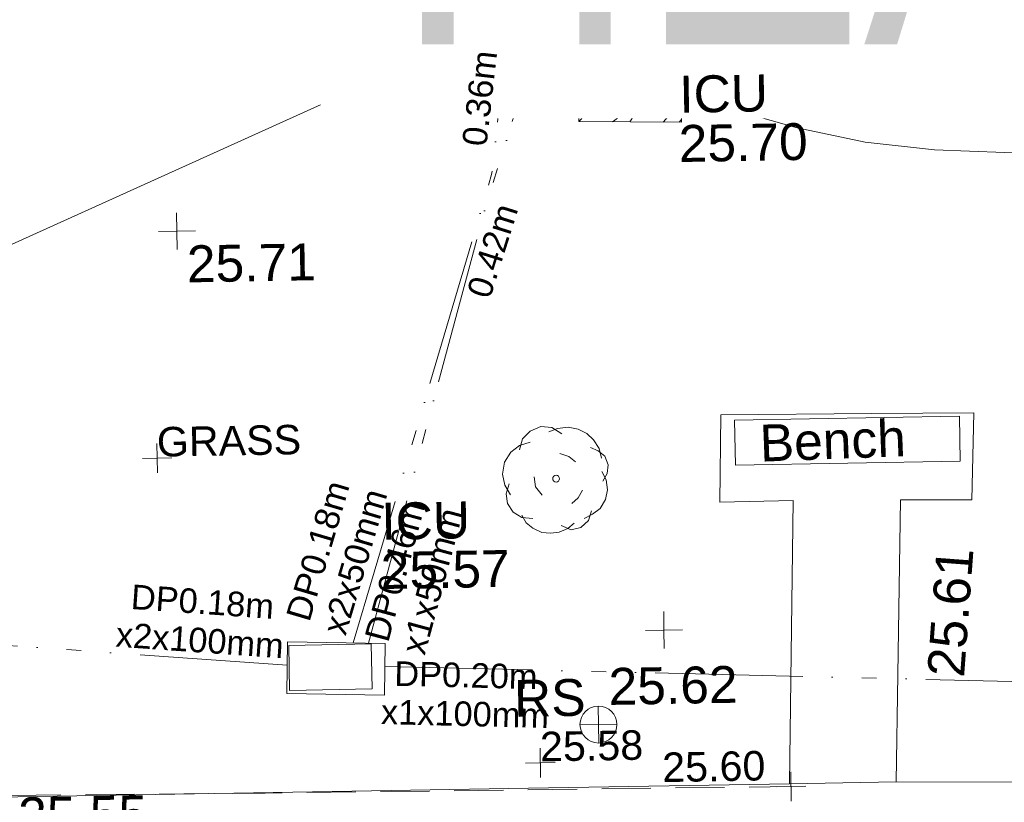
# Model space of a CAD drawing. Header units: millimetres. Extents: x -290717 to 520720, y -103372 to 287762.
# Tile 138 of 256: x -204017 to -194006, y 90864 to 98819. Entities that reach past the tile are written whole.
import ezdxf

# ---------------------------------------------------------------- set-up
doc = ezdxf.new("R2010")
doc.units = ezdxf.units.MM
for name, pattern in [('IMPORT-DASHED _2_', [750, 500, -250]), ('IMPORT-HIDDEN2 _3_', [4762.5, 3175, -1587.5]), ('IMPORT-UG_EIR_QLB2 _2_', [2750, 1500, -300.0000000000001, 0, -300.0000000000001, 150, -300.0000000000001, 0, -200]), ('IMPORT-UG_ELEC_STREET LIGHTING_QLB2 _2_', [2700, 1500, -300.0000000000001, 0, -250, 150, -300.0000000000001, 0, -200])]:
    doc.linetypes.add(name, pattern=pattern)
for name, color, linetype, lineweight, true_color in [('00_TOPO_FOOTPATH', 7, 'Continuous', 9, 0xa50000), ('00_TOPO_FURN_BENCH', 7, 'Continuous', 9, 0x999999), ('00_TOPO_FURN_SIGN', 7, 'Continuous', 9, 0x666666), ('00_TOPO_LEVEL_SPOT', 7, 'Continuous', 9, 0x666666), ('00_TOPO_SERV_IC', 5, 'Continuous', 9, 0x0000ff), ('00_TOPO_TREE', 7, 'Continuous', 9, 0x666666), ('12333-PUM-2D-U-0001-C01 - Rev2_REVIT IMPORT_dwg', 7, 'Continuous', 9, 0x767676), ('CONTOURS_MINOR', 7, 'Continuous', 9, 0x00a5a5), ('PUM-CHAMBER EXTENTS', 6, 'IMPORT-HIDDEN2 _3_', 9, 0xff00ff), ('PUM-EIRCOMM-MH', 6, 'Continuous', 9, 0xff00ff), ('PUM-EIRCOMM-NOTES', 6, 'Continuous', 9, 0xff00ff), ('PUM-EIRCOMM-QLB2', 6, 'IMPORT-UG_EIR_QLB2 _2_', 9, 0xff00ff), ('SPOT_HEIGHTS_LVL', 7, 'Continuous', 9, 0x00a500)]:
    doc.layers.add(name, color=color, linetype=linetype, lineweight=lineweight, true_color=true_color)
for name, color, linetype, lineweight in [('00_TOPO_SURFACE', 7, 'Continuous', 9), ('A_RHA_Text', 7, 'Continuous', 9), ('CHANGE_OF_SURFACE', 7, 'IMPORT-DASHED _2_', 9), ('CHANGE_OF_SURFACE_LVL', 7, 'Continuous', 9), ('Text', 7, 'Continuous', 9), ('TEXT_TXT', 7, 'Continuous', 9)]:
    doc.layers.add(name, color=color, linetype=linetype, lineweight=lineweight)
doc.styles.add('Arial Narrow', font='ARIALN.TTF', dxfattribs={"height": 3000})
doc.styles.add('Arial_1', font='arial.ttf', dxfattribs={"height": 250})
doc.styles.add('Arial_3', font='arial.ttf', dxfattribs={"height": 299.9999999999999})
doc.styles.add('Swis721 Lt BT_2', font='swissl.ttf', dxfattribs={"height": 375})

# ---------------------------------------------------------------- blocks, each defined once
blk = doc.blocks.new('12333-PUM-2D-U-0001-C01 - Rev2_REVIT IMPORT_dwg_MSL_RoadSign_SYM-2077193-Site Location Plan Existing')
at = {"layer": '00_TOPO_FURN_SIGN', "color": 254, "true_color": 0xcccccc}
for p, q in [((-0.2287617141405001, -500.0000000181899), (-0.2287617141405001, 499.9999999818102)), ((-500.2287617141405, 0), (499.7712382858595, 0))]:
    blk.add_line(p, q, dxfattribs=at)
blk.add_circle((-0.2287617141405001, 0), 500.0000000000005, dxfattribs=at)
blk = doc.blocks.new('12333-PUM-2D-U-0001-C01 - Rev2_REVIT IMPORT_dwg_MM-2077200-Site Location Plan Existing')
at = {"layer": '00_TOPO_LEVEL_SPOT', "color": 254, "true_color": 0xcccccc, "flags": 128}
for points in [[(500.0000000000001, 0), (0, 0), (0, 500.0000000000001)], [(0, -500.0000000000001), (0, 0), (-500.0000000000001, 0)]]:
    blk.add_lwpolyline(points, dxfattribs=at)
blk = doc.blocks.new('12333-PUM-2D-U-0001-C01 - Rev2_REVIT IMPORT_dwg_CONIFEROUS_TREE-2077227-Site Location Plan Existing')
at = {"layer": '00_TOPO_TREE', "color": 254, "true_color": 0xcccccc, "flags": 128}
for points in [[(533704703.6948188, 725653326.855114), (533704736.9568478, 725653437.7285435), (533704814.5682484, 725653515.3399442), (533704925.4416779, 725653559.6893159), (533705036.3151075, 725653548.601973), (533705136.1011941, 725653482.0779154)], [(533705003.0530786, 725653504.2526013), (533705091.7518222, 725653537.5146302), (533705202.6252518, 725653548.601973), (533705302.4113383, 725653526.4272871), (533705391.110082, 725653482.0779154), (533705457.6341398, 725653415.5538577), (533705513.0708545, 725653326.855114), (533705535.2455404, 725653227.0690273)], [(533704603.9087324, 725652872.2740529), (533704548.4720175, 725652972.0601394), (533704526.2973316, 725653082.9335691), (533704548.4720175, 725653204.8943415), (533704614.9960752, 725653304.680428), (533704703.6948188, 725653371.2044858), (533704814.5682484, 725653404.4665146)], [(533705424.3721108, 725653337.942457), (533705501.9835116, 725653304.680428), (533705568.5075693, 725653249.2437134), (533705601.7695981, 725653160.5449696), (533705590.6822551, 725653071.846226), (533705546.3328833, 725652994.2348254)], [(533705113.9265081, 725653282.5057422), (533705202.6252518, 725653249.2437134), (533705269.1493095, 725653193.8069985)], [(533704925.4416779, 725652861.1867098), (533704858.9176202, 725652949.8854537), (533704847.8302772, 725653049.6715401)], [(533705535.2455404, 725653094.0209119), (533705579.5949123, 725653005.3221684), (533705590.6822551, 725652905.5360817), (533705568.5075693, 725652805.7499951), (533705513.0708545, 725652717.0512515), (533705435.4594539, 725652661.6145368), (533705346.7607101, 725652617.265165)], [(533704825.6555913, 725652628.3525078), (533704714.7821618, 725652639.4398508), (533704626.0834182, 725652694.8765656), (533704570.6467034, 725652783.5753093), (533704559.5593604, 725652883.3613958), (533704592.8213893, 725652983.1474825)], [(533705335.6733671, 725652905.5360817), (533705291.3239955, 725652827.924681), (533705224.7999377, 725652772.4879663)], [(533705246.9746236, 725652572.9157931), (533705180.4505659, 725652517.4790783), (533705091.7518222, 725652484.2170495), (533705003.0530786, 725652473.1297065), (533704914.354335, 725652484.2170495), (533704825.6555913, 725652528.5664213), (533704759.1315336, 725652584.0031362), (533704714.7821618, 725652661.6145368)], [(533705424.3721108, 725652694.8765656), (533705391.110082, 725652595.090479), (533705313.4986813, 725652528.5664213), (533705213.7125947, 725652506.3917354), (533705113.9265081, 725652550.7411073)]]:
    blk.add_lwpolyline(points, dxfattribs=at)
at = {"layer": '00_TOPO_TREE', "color": 254, "true_color": 0xcccccc}
blk.add_circle((533705069.5771363, 725653027.4968542), 34.20328825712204, dxfattribs=at)
blk = doc.blocks.new('12333-PUM-2D-U-0001-C01 - Rev2_REVIT IMPORT_dwg_MGS62954_T2_Galway_ITM_3d_Rev1-2077680-Site Location Plan Existing')
at = {"layer": '00_TOPO_FOOTPATH', "color": 254, "true_color": 0xcccccc, "flags": 128}
blk.add_lwpolyline([(533696327.3699639, 725649938.7838093), (533699542.3808024, 725649888.3478848), (533704733.7460312, 725649887.9389864), (533707389.4778461, 725649884.6420071), (533707429.1149269, 725651203.4250907), (533707476.0205399, 725652764.0427573), (533706730.0970343, 725652760.1115057), (533706757.1156912, 725653648.1267383), (533708291.4035643, 725653635.3375639), (533709329.0750918, 725653621.7784399), (533709293.368493, 725652738.6535528), (533708568.6945701, 725652752.5132393), (533708510.0384633, 725650977.881843), (533708473.9281951, 725649885.3712926), (533712394.2545562, 725649814.4957187), (533716792.0092957, 725649807.515048), (533721307.2560034, 725649790.5500249), (533726665.9020212, 725649729.0855477)], dxfattribs=at)
at = {"layer": '00_TOPO_FURN_BENCH', "color": 254, "true_color": 0xcccccc}
for p, q in [((533706895.5000001, 725653133.4), (533706895.5000001, 725653590.6)), ((533709181.5000001, 725653590.6), (533706895.5000001, 725653590.6)), ((533709181.5, 725653133.4), (533709181.5000001, 725653590.6)), ((533706895.5000001, 725653133.4), (533709181.5, 725653133.4))]:
    blk.add_line(p, q, dxfattribs=at)
at = {"layer": '00_TOPO_SERV_IC', "color": 254, "true_color": 0xcccccc}
for p, q in [((533705562.0000001, 725656714.8000002), (533705562, 725657324.4000002)), ((533706247.8, 725657324.4), (533705562, 725657324.4000002)), ((533706247.8000001, 725656714.8000001), (533706247.8, 725657324.4)), ((533705562.0000001, 725656714.8000002), (533706247.8000001, 725656714.8000001)), ((533702323.5, 725650923.6), (533702323.5000001, 725651380.8000001)), ((533703161.7000001, 725651380.8000002), (533702323.5000001, 725651380.8000001)), ((533703161.7000001, 725650923.6000001), (533703161.7000001, 725651380.8000002)), ((533702323.5, 725650923.6), (533703161.7000001, 725650923.6000001))]:
    blk.add_line(p, q, dxfattribs=at)
at = {"layer": '00_TOPO_SURFACE', "color": 254, "true_color": 0xcccccc}
blk.add_line((533707389.477846, 725649884.6420072), (533708473.9281948, 725649885.3712927), dxfattribs=at)
at = {"xscale": 0.375, "yscale": 0.375, "zscale": 0.375}
for name, p in [('12333-PUM-2D-U-0001-C01 - Rev2_REVIT IMPORT_dwg_MM-2077200-Site Location Plan Existing', (533701260.0000001, 725655610)), ('12333-PUM-2D-U-0001-C01 - Rev2_REVIT IMPORT_dwg_MM-2077200-Site Location Plan Existing', (533706140.0000001, 725651470.0000001)), ('12333-PUM-2D-U-0001-C01 - Rev2_REVIT IMPORT_dwg_MSL_RoadSign_SYM-2077193-Site Location Plan Existing', (533705456.6485847, 725650521.2236563))]:
    blk.add_blockref(name, p, dxfattribs=at)
blk.add_blockref('12333-PUM-2D-U-0001-C01 - Rev2_REVIT IMPORT_dwg_CONIFEROUS_TREE-2077227-Site Location Plan Existing', (0, 0))
at = {"layer": '00_TOPO_FOOTPATH', "color": 251, "true_color": 0x666666, "insert": (533708807.4136593, 725650963.7085861), "char_height": 375, "width": 1495.902363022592, "attachment_point": 1, "rotation": 84.752460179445, "line_spacing_factor": 1.005061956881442, "style": 'Swis721 Lt BT_2'}
blk.add_mtext('25.61', dxfattribs=at)
at = {"layer": '00_TOPO_FOOTPATH', "color": 251, "true_color": 0x666666, "insert": (533699542.4000001, 725649883.5296079), "char_height": 375, "width": 1495.902363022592, "attachment_point": 1, "line_spacing_factor": 1.005061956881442, "style": 'Swis721 Lt BT_2'}
blk.add_mtext('25.55', dxfattribs=at)
at = {"layer": '00_TOPO_FURN_BENCH', "color": 251, "true_color": 0x666666, "insert": (533707142.2135271, 725653538.7869372), "char_height": 375, "width": 1728.598286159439, "attachment_point": 1, "rotation": 1.168423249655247, "line_spacing_factor": 1.005061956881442, "style": 'Swis721 Lt BT_2'}
blk.add_mtext('Bench', dxfattribs=at)
at = {"layer": '00_TOPO_FURN_SIGN', "insert": (533704602.8720045, 725650988.7243935), "char_height": 375, "width": 783.5679044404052, "attachment_point": 1, "line_spacing_factor": 1.005061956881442, "style": 'Swis721 Lt BT_2'}
blk.add_mtext('RS', dxfattribs=at)
at = {"layer": '00_TOPO_LEVEL_SPOT', "char_height": 375, "width": 1495.902363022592, "attachment_point": 1, "line_spacing_factor": 1.005061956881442, "style": 'Swis721 Lt BT_2'}
for s, insert in [('25.71', (533701355.0808529, 725655462.6102245)), ('25.62', (533705566.7590858, 725651093.6123266))]:
    blk.add_mtext(s, dxfattribs=dict(at, insert=insert))
at = {"layer": '00_TOPO_SERV_IC', "color": 251, "true_color": 0x666666, "char_height": 375, "attachment_point": 1, "line_spacing_factor": 1.005061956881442, "style": 'Swis721 Lt BT_2'}
for s, insert, width in [('ICU', (533706389.9111334, 725657098.8746867), 1021.012723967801), ('25.70', (533706376.0003085, 725656598.416259), 1495.902363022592), ('ICU', (533703285.5749451, 725652812.2793026), 1021.012723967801), ('25.57', (533703271.6641201, 725652311.8208748), 1495.902363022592)]:
    blk.add_mtext(s, dxfattribs=dict(at, insert=insert, width=width))
blk = doc.blocks.new('12333-PUM-2D-U-0001-C01 - Rev2_REVIT IMPORT_dwg_SPOT-2077775-Site Location Plan Existing')
at = {"layer": 'SPOT_HEIGHTS_LVL', "color": 9, "true_color": 0xaae1aa}
for p, q in [((0, 500.0000000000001), (0, -500.0000000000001)), ((-500.0000000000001, 0), (500.0000000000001, 0))]:
    blk.add_line(p, q, dxfattribs=at)
blk = doc.blocks.new('12333-PUM-2D-U-0001-C01 - Rev2_REVIT IMPORT_dwg_SPOT-2077769-Site Location Plan Existing')
at = {"layer": 'CHANGE_OF_SURFACE_LVL', "color": 253, "true_color": 0xaaaaaa}
for p, q in [((0, 500.0000000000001), (0, -500.0000000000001)), ((-500.0000000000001, 0), (500.0000000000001, 0))]:
    blk.add_line(p, q, dxfattribs=at)
blk = doc.blocks.new('12333-PUM-2D-U-0001-C01 - Rev2_REVIT IMPORT_dwg_SPOT-2077713-Site Location Plan Existing')
at = {"layer": 'Text', "color": 253, "true_color": 0xaaaaaa}
for p, q in [((0, 500.0000000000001), (0, -500.0000000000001)), ((-500.0000000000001, 0), (500.0000000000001, 0))]:
    blk.add_line(p, q, dxfattribs=at)
blk = doc.blocks.new('12333-PUM-2D-U-0001-C01 - Rev2_REVIT IMPORT_dwg-1620468-Site Location Plan Existing')
at = {"layer": 'PUM-CHAMBER EXTENTS', "true_color": 0xffaaff}
h = blk.add_hatch(dxfattribs=at)
h.set_pattern_fill('FP_3', color=211, style=0, pattern_type=2)
h.set_pattern_definition([(45, (-533641079.65, -725615854.3560001), (-265.1650429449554, 265.1650429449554), []), (45, (-533640902.873, -725615854.3560001), (-265.1650429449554, 265.1650429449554), [])])
h.paths.add_polyline_path([(65327.35015288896, 40774.64382129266), (65319.35015285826, 41494.64382103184), (64277.35015284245, 41517.64382130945), (64285.35015287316, 40797.64382133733), (65166.71439878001, 40778.18952412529)])
h.paths.add_polyline_path([(64482.35015286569, 40860.44382136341), (64492.99076044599, 41470.04382136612), (65168.15015283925, 41470.0438213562), (65157.50954525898, 40860.44382135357)])
at = {"layer": 'CHANGE_OF_SURFACE', "color": 253, "true_color": 0xaaaaaa, "flags": 128}
blk.add_lwpolyline([(55399.36654129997, 34046.01566726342), (57710.01333510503, 34056.36521417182), (60977.99227631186, 34029.72408162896), (66323.97956599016, 34003.08294908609)], dxfattribs=at)
at = {"layer": 'CONTOURS_MINOR', "color": 254, "true_color": 0xaae1e1, "flags": 128}
for points in [[(64475.21866380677, 41393.40616995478), (64308.45816316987, 41468.61775766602), (64143.49138748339, 41548.01305115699), (64103.52939146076, 41568.17347777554), (63957.26009143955, 41627.50619475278), (63807.68588941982, 41670.35899485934), (63653.15433498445, 41688.49191966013), (63495.31787843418, 41690.14492782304), (63336.78910532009, 41670.70832836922), (63180.78812537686, 41640.90533822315), (63028.57883612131, 41595.55276285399), (62878.89734026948, 41539.83379760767), (56503.45004000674, 38791.92637547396), (56486.11942352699, 38786.21400322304), (56468.5459583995, 38782.58074726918), (56450.6082214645, 38782.06616628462), (56432.42763611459, 38783.63070217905), (56355.57228315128, 38797.17184836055), (56339.60333792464, 38801.53160437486), (56324.53820889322, 38807.64274299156), (56225.57820647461, 38898.31203117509), (56214.73087731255, 38914.53596577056), (56197.79148336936, 38989.23293536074), (56198.06189765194, 38989.54410280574)], [(79357.79148351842, 34159.23293528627), (77370.98533951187, 36981.07960168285), (76897.83295243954, 37584.92378797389), (76387.94807158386, 38152.19985111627), (75822.96445080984, 38664.62373035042), (75221.24833648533, 39140.47948631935), (75090.51200549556, 39233.40811242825), (74506.92113058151, 39586.03812707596), (73899.20530712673, 39876.95051683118), (73255.30206051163, 40075.28646884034), (72587.27386535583, 40211.90479525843), (71899.38158937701, 40287.42873319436), (71210.37309349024, 40346.43510228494), (70519.69026843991, 40380.66511950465), (69827.89122406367, 40398.37756764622), (68606.51392000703, 40407.70093479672), (67895.76748746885, 40449.09605709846), (67193.30466981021, 40537.27780573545), (66503.26727481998, 40695.6394941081), (65821.51349459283, 40900.78780858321), (65168.15015286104, 41133.99381666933)]]:
    blk.add_lwpolyline(points, dxfattribs=at)
at = {"layer": 'PUM-CHAMBER EXTENTS', "color": 211, "linetype": 'Continuous', "true_color": 0xffaaff, "flags": 128}
blk.add_lwpolyline([(65327.35015288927, 40774.64382129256), (64285.35015287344, 40797.64382133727), (64277.35015284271, 41517.64382130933), (65319.35015285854, 41494.64382103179)], close=True, dxfattribs=at)
blk.add_lwpolyline([(65327.35015288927, 40774.64382129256), (64285.35015287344, 40797.64382133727), (64277.35015284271, 41517.64382130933), (65319.35015285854, 41494.64382103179)], close=True, dxfattribs=at)
at = {"layer": 'PUM-EIRCOMM-MH', "color": 211, "true_color": 0xffaaff, "flags": 128}
blk.add_lwpolyline([(61231.35015286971, 35562.64382135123), (62223.35015283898, 35528.64382136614), (62207.35015289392, 35004.64382139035), (61215.35015292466, 35038.64382137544)], close=True, dxfattribs=at)
blk.add_lwpolyline([(61231.35015286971, 35562.64382135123), (62223.35015283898, 35528.64382136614), (62207.35015289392, 35004.64382139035), (61215.35015292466, 35038.64382137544)], close=True, dxfattribs=at)
at = {"layer": 'PUM-EIRCOMM-QLB2', "color": 211, "true_color": 0xffaaff, "flags": 128}
for points in [[(61899.95615591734, 35539.72788981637), (63389.35015292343, 40275.64382134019), (63985.775314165, 44792.75531453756)], [(61899.95615591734, 35539.72788981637), (63389.35015292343, 40275.64382134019), (63985.775314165, 44792.75531453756)], [(62054.24033757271, 35534.43992394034), (63332.35015289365, 39983.64382132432), (64933.43728663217, 44776.58168293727)], [(62054.24033757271, 35534.43992394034), (63332.35015289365, 39983.64382132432), (64933.43728663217, 44776.58168293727)], [(61224.14286085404, 35326.60500775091), (54547.35015286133, 35911.64382128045), (46340.70884692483, 35844.82586442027)], [(61224.14286085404, 35326.60500775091), (54547.35015286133, 35911.64382128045), (46340.70884692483, 35844.82586442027)], [(62216.21465391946, 35294.95623230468), (70069.35015285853, 34970.64382128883), (74542.18758200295, 34716.64063108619)], [(62216.21465391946, 35294.95623230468), (70069.35015285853, 34970.64382128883), (74542.18758200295, 34716.64063108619)]]:
    blk.add_lwpolyline(points, dxfattribs=at)
blk.add_blockref('12333-PUM-2D-U-0001-C01 - Rev2_REVIT IMPORT_dwg_MGS62954_T2_Galway_ITM_3d_Rev1-2077680-Site Location Plan Existing', (-533641079.6498471, -725615854.3561786))
at = {"xscale": 0.3, "yscale": 0.3, "zscale": 0.3}
for name, p in [('12333-PUM-2D-U-0001-C01 - Rev2_REVIT IMPORT_dwg_SPOT-2077713-Site Location Plan Existing', (59938.09362431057, 37452.37373653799)), ('12333-PUM-2D-U-0001-C01 - Rev2_REVIT IMPORT_dwg_SPOT-2077775-Site Location Plan Existing', (63779.19148339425, 34287.43293555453)), ('12333-PUM-2D-U-0001-C01 - Rev2_REVIT IMPORT_dwg_SPOT-2077769-Site Location Plan Existing', (66323.97956599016, 34003.08294908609))]:
    blk.add_blockref(name, p, dxfattribs=at)
at = {"layer": 'CHANGE_OF_SURFACE_LVL', "insert": (65017.847831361, 34370.35518051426), "char_height": 299.9999999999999, "width": 1256.112065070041, "attachment_point": 1, "line_spacing_factor": 0.9417779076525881, "style": 'Arial_3'}
blk.add_mtext('25.60', dxfattribs=at)
at = {"layer": 'PUM-EIRCOMM-NOTES', "char_height": 250, "attachment_point": 2, "line_spacing_factor": 0.9417779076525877, "style": 'Arial_1'}
for s, insert, width, rotation in [('0.36m', (63156.20881802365, 41069.19866936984), 1160.025439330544, 82.47835463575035), ('0.36m', (63156.20881802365, 41069.19866936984), 1160.025439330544, 82.47835463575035), ('0.42m', (63264.93210428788, 39540.81998530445), 1160.025439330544, 71.5280362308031), ('0.42m', (63264.93210428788, 39540.81998530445), 1160.025439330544, 71.5280362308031), ('DP0.18m\\Px2x50mm', (61435.80212312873, 36520.6190334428), 1805.844351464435, 72.54220598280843), ('DP0.18m\\Px2x50mm', (61435.80212312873, 36520.6190334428), 1805.844351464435, 72.54220598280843), ('DP0.46m\\Px1x50mm', (62214.08969616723, 36297.70304166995), 1805.844351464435, 73.97238388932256), ('DP0.46m\\Px1x50mm', (62214.08969616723, 36297.70304166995), 1805.844351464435, 73.97238388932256), ('DP0.18m\\Px2x100mm', (60385.55014315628, 36110.72354169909), 2038.461589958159, 354.9923769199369), ('DP0.18m\\Px2x100mm', (60385.55014315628, 36110.72354169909), 2038.461589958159, 354.9923769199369), ('DP0.20m\\Px1x100mm', (63044.09520200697, 35317.23813765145), 2038.461589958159, 357.63518918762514), ('DP0.20m\\Px1x100mm', (63044.09520200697, 35317.23813765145), 2038.461589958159, 357.63518918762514)]:
    blk.add_mtext(s, dxfattribs=dict(at, insert=insert, width=width, rotation=rotation))
at = {"layer": 'SPOT_HEIGHTS_LVL', "insert": (63779.19148339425, 34602.44403051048), "char_height": 299.9999999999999, "width": 1256.112065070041, "attachment_point": 1, "line_spacing_factor": 0.9417779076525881, "style": 'Arial_3'}
blk.add_mtext('25.58', dxfattribs=at)
at = {"layer": 'TEXT_TXT', "insert": (59938.09362431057, 37767.38483149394), "char_height": 299.9999999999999, "width": 1751.945774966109, "attachment_point": 1, "line_spacing_factor": 0.9417779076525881, "style": 'Arial_3'}
blk.add_mtext('GRASS', dxfattribs=at)

msp = doc.modelspace()

# ---------------------------------------------------------------- block references
at = {"layer": '12333-PUM-2D-U-0001-C01 - Rev2_REVIT IMPORT_dwg', "color": 254, "linetype": 'IMPORT-UG_ELEC_STREET LIGHTING_QLB2 _2_', "true_color": 0xffd4d4, "rotation": 0.9999999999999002}
msp.add_blockref('12333-PUM-2D-U-0001-C01 - Rev2_REVIT IMPORT_dwg-1620468-Site Location Plan Existing', (-261895.0770586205, 55869.5817132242), dxfattribs=at)

# ---------------------------------------------------------------- next in the draw order: texts
at = {"layer": 'A_RHA_Text', "lineweight": 35, "insert": (-200207.7557665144, 101567.5196210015), "char_height": 3000, "width": 36316.44375, "attachment_point": 1, "style": 'Arial Narrow', "bg_fill": 3, "box_fill_scale": 1.25, "bg_fill_color": 256, "bg_fill_true_color": 13158600, "bg_fill_transparency": 0}
msp.add_mtext('HEAD QUARTERS', dxfattribs=at)

doc.saveas('drawing.dxf')
